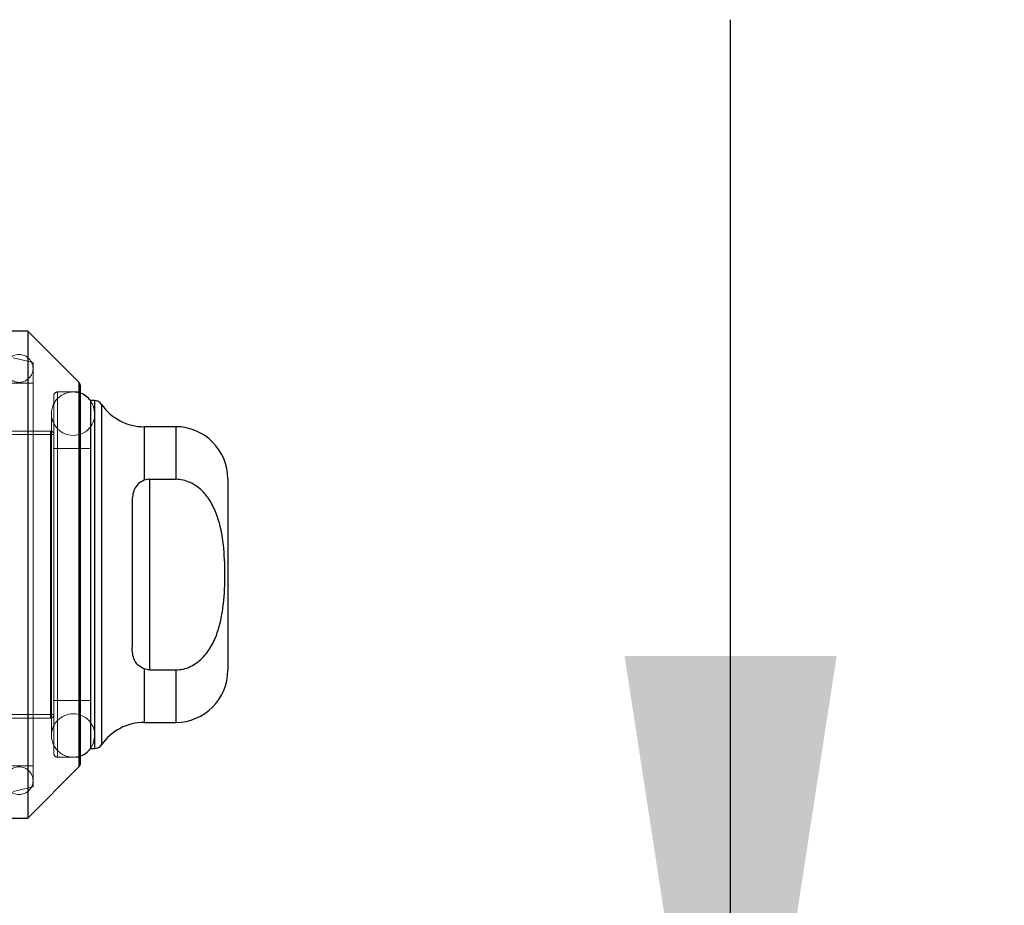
# Model space of a CAD drawing. Header units: inches. Extents: x 0.2 to 10.7, y 0.2 to 7.9.
# Tile 30 of 105: x 2.124 to 2.309, y 3.139 to 3.306. Entities that reach past the tile are written whole.
import ezdxf

# ---------------------------------------------------------------- set-up
doc = ezdxf.new("R2010")
doc.units = ezdxf.units.IN
doc.header["$MEASUREMENT"] = 0
doc.linetypes.add('HIDDEN', pattern=[0.07500000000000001, 0.05, -0.025])
doc.layers.add('DIMENSIONS', color=140, linetype='Continuous')
doc.styles.add('SLDTEXTSTYLE0', font='TXT', dxfattribs={"width": 0.7})
doc.dimstyles.new('SLDDIMSTYLE1', dxfattribs={"dimtxt": 0.0849609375, "dimasz": 0.13, "dimexe": 0, "dimexo": 0.0625, "dimgap": 0.021240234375, "dimtad": 0, "dimtih": 1, "dimtoh": 1, "dimlfac": 12, "dimrnd": 1e-09, "dimzin": 12, "dimdsep": 46, "dimtxsty": 'SLDTEXTSTYLE0', "dimsah": 1, "dimcen": 0.09, "dimadec": 0, "dimazin": 3, "dimtfac": 1, "dimtmove": 0, "dimatfit": 0, "dimfxl": 0, "dimfrac": 2, "dimtolj": 1, "dimtzin": 12, "dimarcsym": 0})

# ---------------------------------------------------------------- blocks, each defined once
blk = doc.blocks.new('_D_5')
at = {"layer": 'DIMENSIONS'}
for p, q in [((2.257774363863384, 3.055994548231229), (2.257774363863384, 3.305994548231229)), ((1.969702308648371, 3.055994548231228), (2.382774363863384, 3.05599454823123)), ((2.074227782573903, 2.904161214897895), (2.382774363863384, 2.904161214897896)), ((2.257774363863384, 2.670118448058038), (2.257774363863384, 2.904161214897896)), ((2.374341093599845, 2.670118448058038), (2.257774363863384, 2.670118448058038)), ((2.527513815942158, 2.670118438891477), (2.498983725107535, 2.670118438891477)), ((2.498983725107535, 2.670118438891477), (2.498983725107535, 2.535087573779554)), ((2.779982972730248, 2.670118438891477), (2.808513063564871, 2.670118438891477)), ((2.808513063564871, 2.670118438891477), (2.808513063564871, 2.535087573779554)), ((2.498983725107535, 2.535087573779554), (2.527513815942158, 2.535087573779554)), ((2.808513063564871, 2.535087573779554), (2.779982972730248, 2.535087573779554))]:
    blk.add_line(p, q, dxfattribs=at)
for points in [[(2.257774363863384, 3.055994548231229), (2.277774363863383, 3.185994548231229), (2.237774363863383, 3.185994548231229)], [(2.257774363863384, 2.904161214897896), (2.237774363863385, 2.774161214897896), (2.277774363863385, 2.774161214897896)]]:
    blk.add_solid(points, dxfattribs=at)
at = {"layer": 'DIMENSIONS', "char_height": 0.08333333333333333, "attachment_point": 1, "style": 'SLDTEXTSTYLE0'}
for s, insert in [('1.82', (2.527513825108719, 2.796560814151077)), ('46.3', (2.527513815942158, 2.642509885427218))]:
    blk.add_mtext(s, dxfattribs=dict(at, insert=insert))

msp = doc.modelspace()

# ---------------------------------------------------------------- linework, layer by layer
at = {"color": 7, "linetype": 'Continuous', "lineweight": 25}
for p, q in [((2.125223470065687, 3.247262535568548), (2.121942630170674, 3.247262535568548)), ((2.134873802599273, 3.237612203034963), (2.125223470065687, 3.247262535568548)), ((2.125223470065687, 3.247262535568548), (2.125223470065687, 3.155399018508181)), ((2.134873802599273, 3.237612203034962), (2.134873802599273, 3.165049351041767)), ((2.135065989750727, 3.237148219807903), (2.135065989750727, 3.165513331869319)), ((2.137034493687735, 3.234139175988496), (2.137034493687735, 3.168522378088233)), ((2.137775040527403, 3.234139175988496), (2.137064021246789, 3.234139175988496)), ((2.137775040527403, 3.234139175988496), (2.137775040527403, 3.168522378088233)), ((2.139121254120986, 3.233436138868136), (2.139121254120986, 3.169225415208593)), ((2.153110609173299, 3.229217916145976), (2.147198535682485, 3.229217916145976)), ((2.147198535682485, 3.229217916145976), (2.147198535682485, 3.219117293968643)), ((2.153110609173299, 3.229217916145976), (2.153110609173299, 3.21930067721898)), ((2.148189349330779, 3.21930067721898), (2.148189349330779, 3.183360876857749)), ((2.148189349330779, 3.21930067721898), (2.153110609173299, 3.21930067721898)), ((2.162953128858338, 3.219375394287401), (2.162953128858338, 3.183286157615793)), ((2.144908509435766, 3.21501875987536), (2.144908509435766, 3.187642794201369)), ((2.147198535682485, 3.183544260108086), (2.147198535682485, 3.173443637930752)), ((2.148189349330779, 3.183360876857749), (2.153110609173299, 3.183360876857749)), ((2.153110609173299, 3.183360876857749), (2.153110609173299, 3.173443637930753)), ((2.147198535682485, 3.173443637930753), (2.153110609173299, 3.173443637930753)), ((2.137064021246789, 3.168522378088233), (2.137775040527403, 3.168522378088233)), ((2.125223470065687, 3.155399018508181), (2.134873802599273, 3.165049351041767)), ((2.121942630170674, 3.155399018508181), (2.125223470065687, 3.155399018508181))]:
    msp.add_line(p, q, dxfattribs=at)
at = {"color": 7, "linetype": 'HIDDEN', "lineweight": 18}
for p, q in [((2.126207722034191, 3.241357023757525), (2.122451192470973, 3.242224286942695)), ((2.126207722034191, 3.241357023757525), (2.126207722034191, 3.161304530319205)), ((2.126207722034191, 3.237420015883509), (2.121942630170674, 3.237420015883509)), ((2.134873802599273, 3.165049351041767), (2.134873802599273, 3.237612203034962)), ((2.130144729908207, 3.235123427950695), (2.130144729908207, 3.167538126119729)), ((2.13080089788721, 3.166881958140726), (2.13080089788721, 3.235779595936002)), ((2.135065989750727, 3.235779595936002), (2.13080089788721, 3.235779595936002)), ((2.137064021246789, 3.234139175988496), (2.137034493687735, 3.234139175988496)), ((2.137775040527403, 3.168522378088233), (2.137775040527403, 3.234139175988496)), ((2.139121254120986, 3.169225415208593), (2.139121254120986, 3.233436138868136)), ((2.12968213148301, 3.231678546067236), (2.12968213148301, 3.170983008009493)), ((2.137884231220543, 3.170983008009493), (2.137884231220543, 3.231678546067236)), ((2.130144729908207, 3.22774153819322), (2.084541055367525, 3.22774153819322)), ((2.129488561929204, 3.228397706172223), (2.095039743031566, 3.228397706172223)), ((2.129488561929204, 3.174263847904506), (2.129488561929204, 3.228397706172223)), ((2.147198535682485, 3.219117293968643), (2.147198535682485, 3.229217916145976)), ((2.153110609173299, 3.21930067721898), (2.153110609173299, 3.229217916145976)), ((2.137034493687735, 3.225116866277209), (2.130144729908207, 3.225116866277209)), ((2.148189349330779, 3.21930067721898), (2.148189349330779, 3.183360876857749)), ((2.147198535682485, 3.173443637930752), (2.147198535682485, 3.183544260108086)), ((2.153110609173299, 3.173443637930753), (2.153110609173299, 3.183360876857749)), ((2.130144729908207, 3.177544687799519), (2.137034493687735, 3.177544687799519)), ((2.084541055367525, 3.174920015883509), (2.130144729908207, 3.174920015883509)), ((2.095039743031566, 3.174263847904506), (2.129488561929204, 3.174263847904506)), ((2.137034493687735, 3.168522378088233), (2.137064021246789, 3.168522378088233)), ((2.13080089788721, 3.166881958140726), (2.135065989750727, 3.166881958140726)), ((2.121942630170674, 3.16524153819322), (2.126207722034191, 3.16524153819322)), ((2.122451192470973, 3.160437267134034), (2.126207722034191, 3.161304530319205))]:
    msp.add_line(p, q, dxfattribs=at)
at = {"color": 7, "linetype": 'HIDDEN', "lineweight": 18, "flags": 128}
for points in [[(2.137884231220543, 3.231678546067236), (2.137572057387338, 3.233247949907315), (2.137064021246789, 3.234139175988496)], [(2.137064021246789, 3.168522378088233), (2.137572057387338, 3.169413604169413), (2.137884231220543, 3.170983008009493)]]:
    msp.add_lwpolyline(points, dxfattribs=at)
at = {"color": 7, "linetype": 'HIDDEN', "lineweight": 18}
for centre, radius, start, end in [((2.123583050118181, 3.24020872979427), 0.00262467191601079, 0, 180), ((2.123583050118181, 3.24020872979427), 0.00262467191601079, 180, 0), ((2.133783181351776, 3.231678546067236), 0.00410104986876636, 71.77194722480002, 180), ((2.130800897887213, 3.235123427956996), 0.0006561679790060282, 90.00000000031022, 179.9999999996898), ((2.133783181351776, 3.231678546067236), 0.00410104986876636, 180, 0), ((2.129488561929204, 3.22774153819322), 0.0006561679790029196, 0, 90), ((2.129488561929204, 3.174920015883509), 0.0006561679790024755, 270.0000000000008, 0), ((2.133783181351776, 3.170983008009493), 0.00410104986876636, 0, 180), ((2.133783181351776, 3.170983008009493), 0.00410104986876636, 180, 288.2280527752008), ((2.130800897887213, 3.167538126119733), 0.0006561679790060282, 180.0000000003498, 269.9999999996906), ((2.123583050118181, 3.162452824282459), 0.00262467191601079, 0, 180), ((2.123583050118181, 3.162452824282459), 0.00262467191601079, 180, 0)]:
    msp.add_arc(centre, radius, start, end, dxfattribs=at)
at = {"color": 7, "linetype": 'Continuous', "lineweight": 25}
for centre, radius, start, end in [((2.134409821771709, 3.237148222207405), 0.0006561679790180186, 4.265505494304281e-10, 44.99999999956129), ((2.133783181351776, 3.231678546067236), 0.004101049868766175, 36.8698976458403, 71.77194722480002), ((2.137775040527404, 3.23249875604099), 0.001640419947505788, 34.84990457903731, 90.0000000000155), ((2.147198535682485, 3.239060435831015), 0.009842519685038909, 214.8499045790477, 270.0000000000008), ((2.153110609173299, 3.219375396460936), 0.00984251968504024, 5.170309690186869e-12, 90), ((2.153110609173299, 3.183286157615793), 0.009842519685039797, 270.0000000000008, 359.9999999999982), ((2.147198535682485, 3.163601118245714), 0.009842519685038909, 90, 145.1500954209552), ((2.133783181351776, 3.170983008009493), 0.004101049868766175, 288.2280527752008, 323.1301023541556), ((2.137775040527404, 3.170162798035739), 0.001640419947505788, 269.9999999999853, 325.1500954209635), ((2.134409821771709, 3.165513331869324), 0.0006561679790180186, 315.0000000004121, 359.9999999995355)]:
    msp.add_arc(centre, radius, start, end, dxfattribs=at)
for points, knots in [([(2.147198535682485, 3.219117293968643), (2.146748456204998, 3.218945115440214), (2.146363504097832, 3.218712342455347), (2.145744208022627, 3.218144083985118), (2.145511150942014, 3.217808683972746), (2.145175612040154, 3.217086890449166), (2.145068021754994, 3.216695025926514), (2.14493454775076, 3.215877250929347), (2.144908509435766, 3.215454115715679), (2.144908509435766, 3.21501875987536)], [0, 0, 0, 0, 0.25, 0.25, 0.5, 0.5, 0.75, 0.75, 1, 1, 1, 1]), ([(2.153110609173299, 3.183360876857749), (2.153585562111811, 3.183360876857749), (2.154050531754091, 3.183413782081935), (2.154962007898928, 3.183617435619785), (2.155413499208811, 3.183770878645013), (2.156269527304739, 3.184162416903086), (2.156673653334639, 3.184398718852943), (2.157439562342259, 3.184943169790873), (2.157801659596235, 3.185252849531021), (2.158795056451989, 3.186245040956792), (2.159354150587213, 3.187007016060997), (2.160289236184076, 3.188635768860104), (2.16066025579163, 3.189489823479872), (2.161268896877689, 3.191252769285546), (2.161506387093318, 3.192167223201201), (2.161876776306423, 3.193994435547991), (2.162011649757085, 3.194911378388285), (2.162316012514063, 3.197668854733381), (2.162391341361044, 3.199515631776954), (2.162389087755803, 3.203219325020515), (2.162310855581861, 3.205084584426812), (2.161892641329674, 3.208780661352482), (2.161548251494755, 3.210627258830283), (2.160629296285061, 3.213246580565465), (2.16025195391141, 3.214102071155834), (2.159312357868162, 3.215714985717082), (2.158756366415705, 3.216463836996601), (2.157421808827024, 3.217778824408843), (2.156673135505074, 3.21831799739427), (2.155392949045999, 3.218898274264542), (2.154946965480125, 3.21904828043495), (2.15404380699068, 3.21924845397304), (2.153582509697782, 3.21930067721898), (2.153110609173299, 3.21930067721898)], [0, 0, 0, 0, 0.03125000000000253, 0.03125000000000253, 0.06250000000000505, 0.06250000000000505, 0.09375000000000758, 0.09375000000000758, 0.1250000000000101, 0.1250000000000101, 0.1875000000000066, 0.1875000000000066, 0.250000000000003, 0.250000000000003, 0.3124999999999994, 0.3124999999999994, 0.3749999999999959, 0.3749999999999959, 0.4999999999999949, 0.4999999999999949, 0.6249999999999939, 0.6249999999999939, 0.7499999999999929, 0.7499999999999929, 0.8124999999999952, 0.8124999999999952, 0.8749999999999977, 0.8749999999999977, 0.9375, 0.9375, 0.96875, 0.96875, 1, 1, 1, 1]), ([(2.147198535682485, 3.183544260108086), (2.146748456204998, 3.183716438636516), (2.146363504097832, 3.183949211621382), (2.145744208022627, 3.184517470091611), (2.145511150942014, 3.184852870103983), (2.145175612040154, 3.185574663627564), (2.145068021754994, 3.185966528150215), (2.14493454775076, 3.186784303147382), (2.144908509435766, 3.18720743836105), (2.144908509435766, 3.187642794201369)], [0, 0, 0, 0, 0.25, 0.25, 0.5, 0.5, 0.75, 0.75, 1, 1, 1, 1])]:
    msp.add_open_spline(points, degree=3, knots=knots, dxfattribs=at)
for points in [[(2.148189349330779, 3.21930067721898), (2.147843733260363, 3.21930067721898), (2.147507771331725, 3.21923559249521), (2.147198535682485, 3.219117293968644)], [(2.148189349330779, 3.183360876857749), (2.147843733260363, 3.183360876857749), (2.147507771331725, 3.183425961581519), (2.147198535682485, 3.183544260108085)]]:
    msp.add_open_spline(points, degree=3, dxfattribs=at)

# ---------------------------------------------------------------- dimensions: what is measured, and where the dimension line sits
at = {"layer": 'DIMENSIONS'}
dim = msp.add_linear_dim(base=(2.257774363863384, 2.904161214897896), p1=(1.919702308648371, 3.055994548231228), p2=(2.024227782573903, 2.904161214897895), angle=90.0000000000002, dimstyle='SLDDIMSTYLE1', dxfattribs=at)
dim.commit()
dim.dimension.update_dxf_attribs({"geometry": '_D_5', "text_midpoint": (2.257774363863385, 2.670118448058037), "dimtype": 160})

doc.saveas('drawing.dxf')
